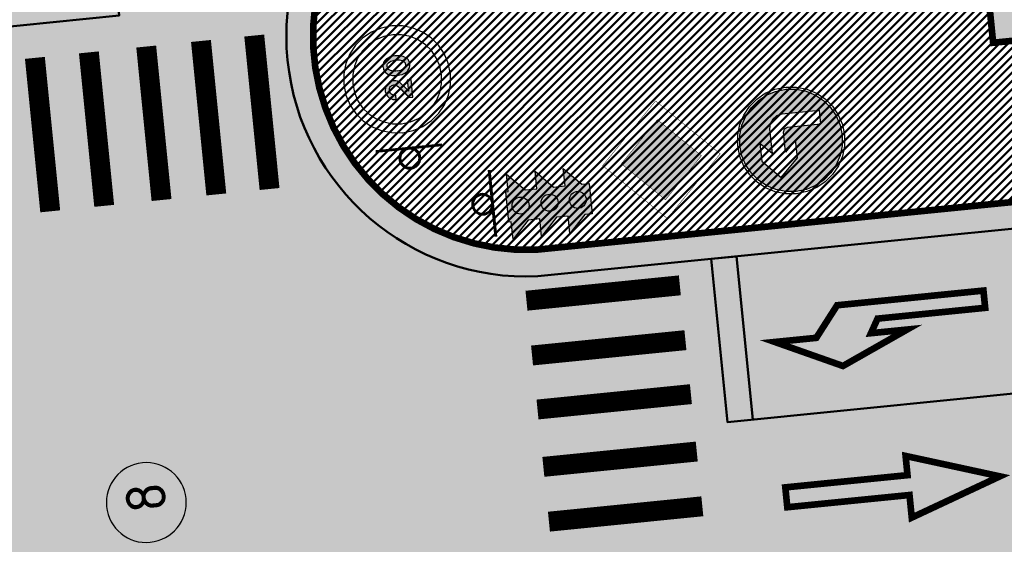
# Model space of a CAD drawing. Extents: x 2931 to 5026, y -2784 to 809.
# Tile 113 of 170: x 3199 to 3220, y -192 to -180. Entities that reach past the tile are written whole.
import ezdxf

# ---------------------------------------------------------------- set-up
doc = ezdxf.new("R2010")
doc.units = 0
doc.header["$MEASUREMENT"] = 0
doc.layers.add('.', color=7, linetype='Continuous', lineweight=15)
doc.layers.add('OP-SENAL-AMARILLO', color=50, linetype='Continuous')
doc.layers.add('OP-SENAL-NEGRO', color=250, linetype='Continuous')
doc.styles.add('ViTEXT', font='isocpeur.ttf')
pattern_1 = [(45, (0, 1538.843632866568), (-0.08838834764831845, 0.08838834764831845), [])]

# ---------------------------------------------------------------- blocks, each defined once
blk = doc.blocks.new('С')
at = {"layer": 'OP-SENAL-NEGRO', "linetype": 'Continuous'}
for points in [[(1245378.084913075, -79900.303424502), (1245378.084913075, -80153.97835723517), (1245114.107579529, -79900.303424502)], [(1245834.96853143, -79900.30342311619), (1245834.96853143, -80153.97835723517), (1246098.945865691, -79900.30342311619)], [(1245378.084913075, -80331.55125861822), (1245378.084914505, -80585.22619345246), (1245114.107579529, -80331.55125928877)], [(1245834.96853143, -80331.55125861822), (1245834.96853143, -80585.2261927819), (1246098.945865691, -80331.55125790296)], [(1245378.084913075, -80757.72555048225), (1245378.084914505, -81011.40048464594), (1245114.107579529, -80757.72555048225)], [(1245834.96853143, -80757.72555048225), (1245834.96853143, -81011.40048326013), (1246098.945865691, -80757.72555048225)]]:
    blk.add_hatch(color=256, dxfattribs=at).paths.add_polyline_path(points)
at = {"layer": 'OP-SENAL-NEGRO'}
h = blk.add_hatch(color=256, dxfattribs=at)
h.paths.add_polyline_path([(1245378.084913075, -79862.65004211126), (1245834.96853143, -79862.65004349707), (1245834.96853143, -81120.87930404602), (1245378.084913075, -81120.87930337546)])
edge = h.paths.add_edge_path(flags=16)
edge.add_arc((1245606.526722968, -80063.17245186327), 127.6727341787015, 41.61433914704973, 401.6143391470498)
edge = h.paths.add_edge_path(flags=16)
edge.add_arc((1245606.526722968, -80502.09860240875), 127.6727341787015, 41.61433914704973, 401.6143391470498)
edge = h.paths.add_edge_path(flags=16)
edge.add_arc((1245606.526721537, -80928.24029005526), 127.6727341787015, 41.61433914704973, 401.6143391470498)
for color, points in [(1, [(1245734.199455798, -80063.17245043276, 1), (1245478.853987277, -80063.17245043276, 1)]), (2, [(1245734.199455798, -80502.09860169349, 1), (1245478.853987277, -80502.09860169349, 1)]), (3, [(1245478.853987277, -80928.2402893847, 1), (1245734.199455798, -80928.2402893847, 1)])]:
    blk.add_hatch(color=color, dxfattribs=at).paths.add_polyline_path(points)
at = {"layer": 'OP-SENAL-NEGRO', "linetype": 'Continuous'}
blk.add_lwpolyline([(1245378.084914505, -80153.97835656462), (1245114.10758096, -79900.30342378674), (1245378.084914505, -79900.30342311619), (1245378.084914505, -79862.65004211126), (1245834.96853286, -79862.65004278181), (1245834.96853286, -79900.30342311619), (1246098.945867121, -79900.30342240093), (1245834.968534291, -80153.97835723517), (1245834.96853286, -80331.55125723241), (1246098.945867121, -80331.55125723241), (1245834.96853286, -80585.2261927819), (1245834.96853286, -80757.72555048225), (1246098.945868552, -80757.725549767), (1245834.96853286, -81011.40048326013), (1245834.96853286, -81120.87930337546), (1245378.084914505, -81120.8793026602), (1245378.084914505, -81011.40048393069), (1245114.10758096, -80757.725549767), (1245378.084914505, -80757.72554909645), (1245378.084914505, -80585.2261927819), (1245114.10758096, -80331.55125861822), (1245378.084914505, -80331.55125861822), (1245378.084914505, -80153.97835656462)], dxfattribs=at)
at = {"layer": 'OP-SENAL-NEGRO'}
for centre in [(1245606.526721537, -80063.17245043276), (1245606.526721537, -80502.09860169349), (1245606.526721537, -80928.2402893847)]:
    blk.add_circle(centre, 127.6727341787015, dxfattribs=at)
blk = doc.blocks.new('20')
at = {"layer": '.', "transparency": 33554625}
h = blk.add_hatch(color=256, dxfattribs=at)
h.dxf.hatch_style = 1
h.set_gradient(color1=(51, 51, 51), color2=(51, 51, 51), tint=0.6399999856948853)
h.paths.add_polyline_path([(1338580.420447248, -86175.85391284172), (1338596.871007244, -86178.54191284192), (1338610.526047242, -86181.33743284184), (1338621.385567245, -86189.50895284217), (1338635.040607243, -86197.68047284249), (1338643.319647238, -86208.64751284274), (1338651.491167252, -86222.30255284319), (1338654.179167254, -86235.95759284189), (1338656.974687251, -86249.61263284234), (1338656.974687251, -86263.26767284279), (1338654.179167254, -86274.23471284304), (1338648.80316725, -86282.40623284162), (1338643.319647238, -86290.57775284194), (1338635.040607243, -86298.74927284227), (1338618.697567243, -86317.88783284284), (1338583.215967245, -86350.68143284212), (1338558.593887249, -86372.50799284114), (1338569.560927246, -86361.64847284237), (1338550.422367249, -86377.99151284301), (1338525.800287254, -86399.81807284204), (1338443.870047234, -86454.54575284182), (1338443.870047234, -86517.33743284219), (1338708.906847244, -86517.33743284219), (1338708.906847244, -86459.92175284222), (1338542.250847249, -86459.92175284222), (1338602.354527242, -86416.26863284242), (1338662.458207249, -86361.64847284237), (1338681.489247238, -86342.50991284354), (1338689.768287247, -86331.54287284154), (1338700.627807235, -86317.88783284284), (1338706.111327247, -86312.40431284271), (1338708.906847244, -86304.23279284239), (1338714.282847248, -86287.88975284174), (1338714.282847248, -86285.09423284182), (1338717.078367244, -86265.95567284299), (1338717.078367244, -86246.81711284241), (1338717.078367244, -86227.78607284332), (1338711.594847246, -86208.64751284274), (1338703.423327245, -86189.50895284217), (1338692.456287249, -86173.05839284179), (1338678.801247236, -86156.71535284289), (1338665.146207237, -86143.06031284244), (1338648.80316725, -86132.09327284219), (1338632.352607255, -86123.92175284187), (1338613.214047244, -86118.43823284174), (1338594.075487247, -86112.95471284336), (1338572.248927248, -86112.95471284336), (1338553.110367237, -86115.75023284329), (1338533.97180724, -86121.23375284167), (1338517.628767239, -86126.60975284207), (1338498.490207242, -86137.57679284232), (1338484.835167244, -86148.54383284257), (1338468.384607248, -86162.19887284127), (1338457.525087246, -86178.54191284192), (1338449.353567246, -86194.99247284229), (1338441.074527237, -86214.13103284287), (1338438.386527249, -86233.16207284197), (1338435.698527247, -86252.30063284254), (1338435.698527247, -86263.26767284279), (1338501.178207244, -86263.26767284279), (1338501.178207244, -86252.30063284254), (1338503.973727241, -86246.81711284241), (1338503.973727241, -86233.16207284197), (1338509.457247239, -86219.50703284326), (1338517.628767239, -86205.85199284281), (1338528.488287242, -86194.99247284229), (1338539.455327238, -86186.71343284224), (1338553.110367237, -86181.33743284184), (1338566.76540725, -86175.85391284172)])
h.paths.add_polyline_path([(1338941.04252725, -86115.75023284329), (1338930.183007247, -86115.75023284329), (1338911.04444725, -86118.43823284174), (1338902.87292725, -86121.23375284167), (1338886.422367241, -86126.60975284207), (1338870.079327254, -86134.88879284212), (1338853.628767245, -86145.74831284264), (1338842.769247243, -86159.40335284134), (1338839.973727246, -86159.40335284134), (1338826.318687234, -86178.54191284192), (1338815.459167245, -86200.36847284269), (1338807.180127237, -86222.30255284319), (1338799.00860725, -86246.81711284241), (1338796.320607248, -86274.23471284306), (1338793.525087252, -86304.23279284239), (1338793.525087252, -86334.33839284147), (1338796.320607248, -86356.16495284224), (1338799.00860725, -86388.95855284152), (1338807.180127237, -86413.47311284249), (1338815.459167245, -86435.40719284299), (1338829.114207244, -86457.23375284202), (1338842.769247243, -86476.37231284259), (1338848.145247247, -86481.85583284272), (1338861.800287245, -86495.51087284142), (1338878.25084724, -86503.68239284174), (1338894.593887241, -86511.85391284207), (1338911.04444725, -86517.33743284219), (1338922.011487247, -86517.33743284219), (1338941.04252725, -86520.02543284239), (1338952.009567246, -86520.02543284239), (1338971.148127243, -86517.33743284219), (1338979.319647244, -86514.649432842), (1338995.770207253, -86509.16591284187), (1339012.113247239, -86500.99439284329), (1339028.45628724, -86490.02735284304), (1339039.423327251, -86476.37231284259), (1339042.218847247, -86476.37231284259), (1339055.873887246, -86454.54575284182), (1339066.733407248, -86432.61167284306), (1339074.904927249, -86410.78511284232), (1339083.183967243, -86388.95855284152), (1339085.871967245, -86367.02447284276), (1339088.667487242, -86334.33839284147), (1339088.667487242, -86309.71631284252), (1339085.871967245, -86276.92271284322), (1339083.183967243, -86246.81711284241), (1339074.904927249, -86222.30255284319), (1339066.733407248, -86200.36847284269), (1339055.873887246, -86178.54191284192), (1339039.423327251, -86159.40335284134), (1339033.939807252, -86151.23183284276), (1339020.28476724, -86140.26479284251), (1339003.941727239, -86129.40527284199), (1338987.491167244, -86123.92175284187), (1338971.148127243, -86118.43823284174), (1338960.181087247, -86115.75023284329)])
h.paths.add_polyline_path([(1338954.697567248, -86178.54191284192), (1338957.493087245, -86181.33743284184), (1338971.148127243, -86184.02543284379), (1338982.11516724, -86189.50895284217), (1338990.28668724, -86197.68047284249), (1338995.770207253, -86205.85199284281), (1339006.629727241, -86224.99055284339), (1339014.801247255, -86241.44111284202), (1339020.28476724, -86260.47215284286), (1339023.080287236, -86287.88975284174), (1339025.768287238, -86293.26575284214), (1339023.080287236, -86293.26575284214), (1339025.768287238, -86323.37135284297), (1339023.080287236, -86350.68143284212), (1339020.28476724, -86375.30351284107), (1339014.801247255, -86394.44207284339), (1339006.629727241, -86413.47311284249), (1338995.770207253, -86427.12815284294), (1338987.491167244, -86438.09519284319), (1338979.319647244, -86446.26671284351), (1338968.352607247, -86451.75023284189), (1338957.493087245, -86454.54575284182), (1338943.838047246, -86457.23375284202), (1338941.04252725, -86457.23375284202), (1338927.387487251, -86454.54575284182), (1338924.699487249, -86454.54575284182), (1338911.04444725, -86451.75023284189), (1338900.077407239, -86443.57871284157), (1338891.905887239, -86435.40719284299), (1338886.422367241, -86427.12815284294), (1338875.562847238, -86410.78511284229), (1338867.283807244, -86391.64655284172), (1338861.800287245, -86375.30351284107), (1338859.112287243, -86345.19791284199), (1338856.424287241, -86328.85487284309), (1338859.112287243, -86328.85487284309), (1338856.424287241, -86301.54479284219), (1338859.112287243, -86274.23471284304), (1338861.800287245, -86260.47215284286), (1338867.283807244, -86241.44111284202), (1338875.562847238, -86222.30255284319), (1338886.422367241, -86205.85199284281), (1338894.593887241, -86194.99247284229), (1338902.87292725, -86189.50895284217), (1338913.732447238, -86184.02543284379), (1338924.699487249, -86181.33743284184), (1338938.354527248, -86178.54191284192), (1338941.04252725, -86178.54191284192)], flags=16)
at = {"color": 1}
blk.add_lwpolyline([(1339540.33970043, -86308.75698336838), (1339524.00765661, -86145.00675453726), (1339477.59026891, -85994.794930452), (1339403.881176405, -85858.33640642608), (1339305.566570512, -85738.20992622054), (1339185.440090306, -85639.89532032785), (1339048.98156628, -85566.18622782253), (1338898.769742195, -85519.76884012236), (1338734.912065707, -85503.32934864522), (1338573.848028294, -85519.76884012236), (1338420.950012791, -85566.18622782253), (1338284.491488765, -85639.89532032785), (1338164.36500856, -85738.20992622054), (1338066.050402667, -85855.54276735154), (1337992.341310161, -85992.10873903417), (1337945.923922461, -86142.21311546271), (1337926.798239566, -86306.07079195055), (1337926.798239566, -86308.75698336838), (1337943.237731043, -86469.9284684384), (1337989.655118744, -86622.82648394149), (1338066.050402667, -86759.28500796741), (1338164.36500856, -86879.41148817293), (1338284.491488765, -86977.72609406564), (1338420.950012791, -87051.43518657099), (1338573.848028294, -87097.85257427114), (1338734.912065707, -87114.18461809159), (1338898.769742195, -87097.85257427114), (1339048.98156628, -87051.43518657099), (1339185.440090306, -86977.72609406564), (1339305.566570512, -86879.41148817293), (1339403.881176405, -86759.28500796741), (1339477.59026891, -86622.82648394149), (1339524.00765661, -86469.9284684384), (1339540.33970043, -86308.75698336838)], close=True, dxfattribs=at)
at = {"color": 7}
for points in [[(1339406.567367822, -86308.75698336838), (1339392.92151542, -86172.29845934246), (1339354.777597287, -86046.69214864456), (1339294.714357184, -85932.04549893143), (1339210.045603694, -85833.73089303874), (1339111.730997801, -85749.0621395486), (1338997.084348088, -85688.99889944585), (1338871.47803739, -85650.8549813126), (1338734.912065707, -85637.20912891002), (1338601.139733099, -85650.8549813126), (1338472.847230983, -85688.99889944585), (1338360.886772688, -85749.0621395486), (1338259.885975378, -85833.73089303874), (1338178.010860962, -85932.04549893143), (1338117.947620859, -86046.69214864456), (1338077.010063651, -86172.29845934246), (1338063.364211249, -86308.75698336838), (1338077.010063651, -86442.52931597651), (1338117.947620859, -86570.92926574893), (1338178.010860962, -86682.88972404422), (1338259.885975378, -86783.89052135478), (1338360.886772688, -86865.76563577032), (1338472.847230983, -86925.82887587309), (1338601.139733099, -86966.76643308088), (1338734.912065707, -86980.41228548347), (1338871.47803739, -86966.76643308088), (1338997.084348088, -86925.82887587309), (1339111.730997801, -86865.76563577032), (1339210.045603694, -86783.89052135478), (1339294.714357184, -86682.88972404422), (1339354.777597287, -86570.92926574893), (1339392.92151542, -86442.52931597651), (1339406.567367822, -86308.75698336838)], [(1338542.250847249, -86459.92175284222), (1338602.354527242, -86416.26863284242), (1338662.458207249, -86361.64847284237), (1338681.489247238, -86342.50991284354), (1338689.768287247, -86331.54287284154), (1338700.627807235, -86317.88783284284), (1338706.111327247, -86312.40431284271), (1338708.906847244, -86304.23279284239), (1338714.282847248, -86287.88975284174), (1338714.282847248, -86285.09423284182), (1338717.078367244, -86265.95567284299), (1338717.078367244, -86246.81711284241), (1338717.078367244, -86227.78607284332), (1338711.594847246, -86208.64751284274), (1338703.423327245, -86189.50895284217), (1338692.456287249, -86173.05839284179), (1338678.801247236, -86156.71535284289), (1338665.146207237, -86143.06031284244), (1338648.80316725, -86132.09327284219), (1338632.352607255, -86123.92175284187), (1338613.214047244, -86118.43823284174), (1338594.075487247, -86112.95471284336), (1338572.248927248, -86112.95471284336), (1338553.110367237, -86115.75023284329), (1338533.97180724, -86121.23375284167), (1338517.628767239, -86126.60975284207), (1338498.490207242, -86137.57679284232), (1338484.835167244, -86148.54383284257), (1338468.384607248, -86162.19887284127), (1338457.525087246, -86178.54191284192), (1338449.353567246, -86194.99247284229), (1338441.074527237, -86214.13103284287), (1338438.386527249, -86233.16207284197), (1338435.698527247, -86252.30063284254), (1338435.698527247, -86263.26767284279), (1338501.178207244, -86263.26767284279), (1338501.178207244, -86252.30063284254), (1338503.973727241, -86246.81711284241), (1338503.973727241, -86233.16207284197), (1338509.457247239, -86219.50703284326), (1338517.628767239, -86205.85199284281), (1338528.488287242, -86194.99247284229), (1338539.455327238, -86186.71343284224), (1338553.110367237, -86181.33743284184), (1338566.76540725, -86175.85391284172), (1338580.420447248, -86175.85391284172), (1338596.871007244, -86178.54191284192), (1338610.526047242, -86181.33743284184), (1338621.385567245, -86189.50895284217), (1338635.040607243, -86197.68047284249), (1338643.319647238, -86208.64751284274), (1338651.491167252, -86222.30255284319), (1338654.179167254, -86235.95759284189), (1338656.974687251, -86249.61263284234), (1338656.974687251, -86263.26767284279), (1338654.179167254, -86274.23471284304), (1338648.80316725, -86282.40623284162), (1338643.319647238, -86290.57775284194), (1338635.040607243, -86298.74927284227), (1338618.697567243, -86317.88783284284), (1338583.215967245, -86350.68143284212), (1338558.593887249, -86372.50799284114), (1338569.560927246, -86361.64847284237), (1338550.422367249, -86377.99151284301), (1338525.800287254, -86399.81807284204), (1338443.870047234, -86454.54575284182), (1338443.870047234, -86517.33743284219), (1338708.906847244, -86517.33743284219), (1338708.906847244, -86459.92175284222), (1338542.250847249, -86459.92175284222)], [(1338911.04444725, -86118.43823284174), (1338902.87292725, -86121.23375284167), (1338886.422367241, -86126.60975284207), (1338870.079327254, -86134.88879284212), (1338853.628767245, -86145.74831284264), (1338842.769247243, -86159.40335284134), (1338839.973727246, -86159.40335284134), (1338826.318687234, -86178.54191284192), (1338815.459167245, -86200.36847284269), (1338807.180127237, -86222.30255284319), (1338799.00860725, -86246.81711284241), (1338796.320607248, -86274.23471284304), (1338793.525087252, -86304.23279284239), (1338793.525087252, -86334.33839284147), (1338796.320607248, -86356.16495284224), (1338799.00860725, -86388.95855284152), (1338807.180127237, -86413.47311284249), (1338815.459167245, -86435.40719284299), (1338829.114207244, -86457.23375284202), (1338842.769247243, -86476.37231284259), (1338848.145247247, -86481.85583284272), (1338861.800287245, -86495.51087284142), (1338878.25084724, -86503.68239284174), (1338894.593887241, -86511.85391284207), (1338911.04444725, -86517.33743284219), (1338922.011487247, -86517.33743284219), (1338941.04252725, -86520.02543284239), (1338952.009567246, -86520.02543284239), (1338971.148127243, -86517.33743284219), (1338979.319647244, -86514.649432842), (1338995.770207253, -86509.16591284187), (1339012.113247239, -86500.99439284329), (1339028.45628724, -86490.02735284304), (1339039.423327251, -86476.37231284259), (1339042.218847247, -86476.37231284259), (1339055.873887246, -86454.54575284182), (1339066.733407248, -86432.61167284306), (1339074.904927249, -86410.78511284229), (1339083.183967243, -86388.95855284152), (1339085.871967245, -86367.02447284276), (1339088.667487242, -86334.33839284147), (1339088.667487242, -86309.71631284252), (1339085.871967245, -86276.92271284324), (1339083.183967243, -86246.81711284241), (1339074.904927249, -86222.30255284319), (1339066.733407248, -86200.36847284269), (1339055.873887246, -86178.54191284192), (1339039.423327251, -86159.40335284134), (1339033.939807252, -86151.23183284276), (1339020.28476724, -86140.26479284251), (1339003.941727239, -86129.40527284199), (1338987.491167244, -86123.92175284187), (1338971.148127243, -86118.43823284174), (1338960.181087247, -86115.75023284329), (1338941.04252725, -86115.75023284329), (1338930.183007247, -86115.75023284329), (1338911.04444725, -86118.43823284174)], [(1338957.493087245, -86181.33743284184), (1338971.148127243, -86184.02543284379), (1338982.11516724, -86189.50895284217), (1338990.28668724, -86197.68047284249), (1338995.770207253, -86205.85199284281), (1339006.629727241, -86224.99055284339), (1339014.801247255, -86241.44111284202), (1339020.28476724, -86260.47215284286), (1339023.080287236, -86287.88975284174), (1339025.768287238, -86293.26575284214), (1339023.080287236, -86293.26575284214), (1339025.768287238, -86323.37135284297), (1339023.080287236, -86350.68143284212), (1339020.28476724, -86375.30351284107), (1339014.801247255, -86394.44207284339), (1339006.629727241, -86413.47311284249), (1338995.770207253, -86427.12815284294), (1338987.491167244, -86438.09519284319), (1338979.319647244, -86446.26671284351), (1338968.352607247, -86451.75023284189), (1338957.493087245, -86454.54575284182), (1338943.838047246, -86457.23375284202), (1338941.04252725, -86457.23375284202), (1338927.387487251, -86454.54575284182), (1338924.699487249, -86454.54575284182), (1338911.04444725, -86451.75023284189), (1338900.077407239, -86443.57871284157), (1338891.905887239, -86435.40719284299), (1338886.422367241, -86427.12815284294), (1338875.562847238, -86410.78511284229), (1338867.283807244, -86391.64655284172), (1338861.800287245, -86375.30351284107), (1338859.112287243, -86345.19791284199), (1338856.424287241, -86328.85487284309), (1338859.112287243, -86328.85487284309), (1338856.424287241, -86301.54479284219), (1338859.112287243, -86274.23471284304), (1338861.800287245, -86260.47215284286), (1338867.283807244, -86241.44111284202), (1338875.562847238, -86222.30255284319), (1338886.422367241, -86205.85199284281), (1338894.593887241, -86194.99247284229), (1338902.87292725, -86189.50895284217), (1338913.732447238, -86184.02543284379), (1338924.699487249, -86181.33743284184), (1338938.354527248, -86178.54191284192), (1338941.04252725, -86178.54191284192), (1338954.697567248, -86178.54191284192), (1338957.493087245, -86181.33743284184)], [(1338957.493087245, -86181.33743284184), (1338971.148127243, -86184.02543284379), (1338982.11516724, -86189.50895284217), (1338990.28668724, -86197.68047284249), (1338995.770207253, -86205.85199284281), (1339006.629727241, -86224.99055284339), (1339014.801247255, -86241.44111284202), (1339020.28476724, -86260.47215284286), (1339023.080287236, -86287.88975284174), (1339025.768287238, -86293.26575284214), (1339023.080287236, -86293.26575284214), (1339025.768287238, -86323.37135284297), (1339023.080287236, -86350.68143284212), (1339020.28476724, -86375.30351284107), (1339014.801247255, -86394.44207284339), (1339006.629727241, -86413.47311284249), (1338995.770207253, -86427.12815284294), (1338987.491167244, -86438.09519284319), (1338979.319647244, -86446.26671284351), (1338968.352607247, -86451.75023284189), (1338957.493087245, -86454.54575284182), (1338943.838047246, -86457.23375284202), (1338941.04252725, -86457.23375284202), (1338927.387487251, -86454.54575284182), (1338924.699487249, -86454.54575284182), (1338911.04444725, -86451.75023284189), (1338900.077407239, -86443.57871284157), (1338891.905887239, -86435.40719284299), (1338886.422367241, -86427.12815284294), (1338875.562847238, -86410.78511284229), (1338867.283807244, -86391.64655284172), (1338861.800287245, -86375.30351284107), (1338859.112287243, -86345.19791284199), (1338856.424287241, -86328.85487284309), (1338859.112287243, -86328.85487284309), (1338856.424287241, -86301.54479284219), (1338859.112287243, -86274.23471284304), (1338861.800287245, -86260.47215284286), (1338867.283807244, -86241.44111284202), (1338875.562847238, -86222.30255284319), (1338886.422367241, -86205.85199284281), (1338894.593887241, -86194.99247284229), (1338902.87292725, -86189.50895284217), (1338913.732447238, -86184.02543284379), (1338924.699487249, -86181.33743284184), (1338938.354527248, -86178.54191284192), (1338941.04252725, -86178.54191284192), (1338954.697567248, -86178.54191284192), (1338957.493087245, -86181.33743284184)]]:
    blk.add_lwpolyline(points, close=True, dxfattribs=at)
blk = doc.blocks.new('Б')
at = {"layer": '.', "transparency": 33554625}
h = blk.add_hatch(color=256, dxfattribs=at)
h.dxf.hatch_style = 1
h.set_gradient(color1=(0, 127, 255), color2=(0, 127, 255), tint=0.6399999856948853)
h.paths.add_polyline_path([(1382308.787029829, -88789.23725388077), (1382404.37230982, -88674.51341388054), (1382475.443029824, -88543.33901387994), (1382519.203669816, -88398.61709388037), (1382535.546709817, -88242.82061388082), (1382519.203669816, -88087.13165388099), (1382475.443029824, -87942.30221387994), (1382404.37230982, -87811.23533388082), (1382308.787029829, -87696.40397388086), (1382194.063189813, -87600.81869387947), (1382062.888789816, -87529.74797388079), (1381918.05934982, -87486.09485388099), (1381762.370389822, -87469.64429388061), (1381606.681429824, -87486.09485388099), (1381461.851989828, -87529.74797388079), (1381330.677589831, -87600.81869387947), (1381215.953749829, -87696.40397388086), (1381123.056469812, -87808.43981388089), (1381049.29774982, -87939.61421388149), (1381005.537109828, -88084.4436538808), (1380989.194069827, -88242.82061388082), (1381005.537109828, -88398.61709388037), (1381049.29774982, -88543.33901387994), (1381123.056469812, -88674.51341388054), (1381215.953749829, -88789.23725388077), (1381330.677589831, -88882.13453388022), (1381461.851989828, -88955.89325388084), (1381606.681429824, -88999.65389388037), (1381762.370389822, -89015.99693387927), (1381918.05934982, -88999.65389388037), (1382062.888789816, -88955.89325388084), (1382194.063189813, -88882.13453388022)])
h.paths.add_polyline_path([(1381762.370389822, -88311.20333388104), (1381931.714389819, -88141.75181388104), (1381628.507989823, -88141.75181388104), (1381579.371349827, -88160.89037387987), (1381560.232789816, -88210.0270138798), (1381560.232789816, -88712.79053387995), (1381357.987669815, -88712.79053387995), (1381357.987669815, -88141.75181388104), (1381374.438229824, -88062.50957388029), (1381418.091349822, -87999.71789387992), (1381480.990549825, -87955.95725388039), (1381560.232789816, -87939.61421388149), (1381931.714389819, -87939.61421388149), (1381762.370389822, -87772.95821387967), (1382030.09518982, -87772.95821387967), (1382300.615509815, -88040.68301388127), (1382030.09518982, -88311.20333388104)], flags=16)
at = {"color": 5}
blk.add_lwpolyline([(1382568.340309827, -88242.82061388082), (1382551.889749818, -88078.96013388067), (1382505.548629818, -87928.64717388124), (1382431.682389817, -87792.09677388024), (1382333.409109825, -87671.8894138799), (1382213.201749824, -87573.50861388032), (1382076.543829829, -87499.74989388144), (1381926.338389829, -87453.30125387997), (1381762.370389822, -87436.85069387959), (1381601.197909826, -87453.30125387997), (1381448.196949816, -87499.74989388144), (1381311.53902982, -87573.50861388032), (1381191.33166982, -87671.8894138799), (1381093.058389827, -87792.09677388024), (1381019.192149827, -87928.64717388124), (1380972.851029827, -88078.96013388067), (1380956.400469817, -88242.82061388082), (1380972.851029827, -88404.1006138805), (1381019.192149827, -88557.10157388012), (1381093.058389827, -88693.65197388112), (1381191.33166982, -88813.85933388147), (1381311.53902982, -88912.24013388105), (1381448.196949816, -88988.68685388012), (1381601.197909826, -89035.13549387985), (1381762.370389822, -89051.58605388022), (1381926.338389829, -89035.13549387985), (1382076.543829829, -88988.68685388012), (1382213.201749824, -88912.24013388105), (1382333.409109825, -88813.85933388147), (1382431.682389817, -88693.65197388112), (1382505.548629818, -88557.10157388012), (1382551.889749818, -88404.1006138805), (1382568.340309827, -88242.82061388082)], dxfattribs=at)
blk.add_lwpolyline([(1382535.546709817, -88242.82061388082), (1382519.203669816, -88087.13165388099), (1382475.443029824, -87942.30221387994), (1382404.37230982, -87811.23533388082), (1382308.787029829, -87696.40397388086), (1382194.063189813, -87600.81869387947), (1382062.888789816, -87529.74797388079), (1381918.05934982, -87486.09485388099), (1381762.370389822, -87469.64429388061), (1381606.681429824, -87486.09485388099), (1381461.851989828, -87529.74797388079), (1381330.677589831, -87600.81869387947), (1381215.953749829, -87696.40397388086), (1381123.056469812, -87808.43981388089), (1381049.29774982, -87939.61421388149), (1381005.537109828, -88084.4436538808), (1380989.194069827, -88242.82061388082), (1381005.537109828, -88398.61709388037), (1381049.29774982, -88543.33901387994), (1381123.056469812, -88674.51341388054), (1381215.953749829, -88789.23725388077), (1381330.677589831, -88882.13453388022), (1381461.851989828, -88955.89325388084), (1381606.681429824, -88999.65389388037), (1381762.370389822, -89015.99693387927), (1381918.05934982, -88999.65389388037), (1382062.888789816, -88955.89325388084), (1382194.063189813, -88882.13453388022), (1382308.787029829, -88789.23725388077), (1382404.37230982, -88674.51341388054), (1382475.443029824, -88543.33901387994), (1382519.203669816, -88398.61709388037), (1382535.546709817, -88242.82061388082)], close=True, dxfattribs=at)
at = {"color": 7}
blk.add_lwpolyline([(1381560.232789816, -88712.79053387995), (1381357.987669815, -88712.79053387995), (1381357.987669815, -88141.75181388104), (1381374.438229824, -88062.50957388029), (1381418.091349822, -87999.71789387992), (1381480.990549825, -87955.95725388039), (1381560.232789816, -87939.61421388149), (1381931.714389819, -87939.61421388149), (1381762.370389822, -87772.95821387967), (1382030.09518982, -87772.95821387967), (1382300.615509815, -88040.68301388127), (1382030.09518982, -88311.20333388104), (1381762.370389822, -88311.20333388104), (1381931.714389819, -88141.75181388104), (1381628.507989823, -88141.75181388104), (1381579.371349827, -88160.89037387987), (1381560.232789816, -88210.0270138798), (1381560.232789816, -88712.79053387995)], close=True, dxfattribs=at)

msp = doc.modelspace()

# ---------------------------------------------------------------- hatches: boundary and pattern name
at = {"layer": '.', "linetype": 'ByBlock', "lineweight": 50}
h = msp.add_hatch(dxfattribs=at)
h.set_pattern_fill('ANSI31', color=252)
h.set_pattern_definition(pattern_1)
edge = h.paths.add_edge_path()
edge.add_line((3056.579508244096, -13.72810971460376), (3060.468574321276, -22.94088155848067))
edge.add_line((3060.468574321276, -22.94088155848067), (3091.428099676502, -9.871672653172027))
edge.add_arc((3092.594819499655, -12.63550420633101), 2.999999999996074, 59.08883293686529, 112.8864824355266, ccw=False)
edge.add_line((3094.135944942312, -10.06160980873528), (3125.421424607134, -28.79386577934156))
edge.add_arc((3123.880299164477, -31.36776017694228), 3.000000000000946, 6.846905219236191, 59.0888329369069, ccw=False)
edge.add_line((3126.858903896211, -31.0101097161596), (3145.92372928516, -189.7868633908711))
edge.add_line((3145.92372928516, -189.7868633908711), (3153.629677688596, -253.9639773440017))
edge.add_line((3153.629677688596, -253.9639773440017), (3155.627738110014, -291.0431588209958))
edge.add_line((3155.627738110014, -291.0431588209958), (3160.809987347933, -390.8336176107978))
edge.add_arc((3157.814024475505, -390.9892018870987), 2.999999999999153, -86.74722545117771, 2.9727744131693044, ccw=False)
edge.add_line((3157.984247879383, -393.9843686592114), (3050.375705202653, -400.1000522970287))
edge.add_line((3050.375705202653, -400.1000522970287), (3050.943116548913, -410.0839415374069))
edge.add_line((3050.943116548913, -410.0839415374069), (3313.191871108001, -395.2423217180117))
edge.add_line((3313.191871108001, -395.2423217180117), (3312.624459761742, -385.2584324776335))
edge.add_line((3312.624459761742, -385.2584324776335), (3173.95866141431, -393.0764996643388))
edge.add_arc((3173.788438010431, -390.0813328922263), 2.999999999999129, 182.972774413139, 273.2527745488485, ccw=False)
edge.add_line((3170.792475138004, -390.2369171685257), (3164.49681413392, -269.5578782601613))
edge.add_line((3164.49681413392, -269.5578782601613), (3163.4838931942, -250.9031565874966))
edge.add_line((3163.4838931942, -250.9031565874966), (3160.81852438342, -229.0071751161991))
edge.add_arc((3164.480270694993, -229.3400365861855), 3.67684413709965, 91.76941746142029, 174.8059522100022, ccw=False)
edge.add_line((3164.36673985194, -225.6649456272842), (3165.328204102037, -225.5721756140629))
edge.add_line((3165.328204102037, -225.5721756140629), (3157.302999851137, -143.7639337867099))
edge.add_arc((3156.299241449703, -137.2508763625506), 6.589950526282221, 187.8889569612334, 278.7611968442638, ccw=False)
edge.add_line((3149.771658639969, -138.1553710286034), (3140.934979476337, -64.3232824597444))
edge.add_line((3140.934979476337, -64.3232824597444), (3139.504408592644, -51.66150844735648))
edge.add_line((3139.504408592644, -51.66150844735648), (3136.203008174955, -24.94942472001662))
edge.add_arc((3133.224403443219, -25.3070751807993), 3.000000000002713, 6.84690521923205, 59.08883293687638)
edge.add_line((3134.765528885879, -22.73318078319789), (3099.87037971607, -1.839626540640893))
edge.add_arc((3101.693711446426, 0.8191406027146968), 3.223907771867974, 157.9186088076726, 235.5584146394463, ccw=False)
edge.add_line((3098.706274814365, 2.031082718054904), (3108.700353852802, 18.51741190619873))
edge.add_arc((3111.264605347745, 16.96029461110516), 3.00000000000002, 58.73218183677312, 148.732181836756, ccw=False)
edge.add_line((3112.821722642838, 19.524546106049), (3205.618491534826, -36.82540788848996))
edge.add_line((3205.618491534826, -36.82540788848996), (3207.292050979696, -37.73551597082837))
edge.add_line((3207.292050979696, -37.73551597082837), (3243.014474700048, -51.08095955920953))
edge.add_line((3243.014474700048, -51.08095955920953), (3266.942729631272, -59.95543376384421))
edge.add_line((3266.942729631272, -59.95543376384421), (3413.241120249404, -148.0148327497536))
edge.add_line((3413.241120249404, -148.0148327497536), (3418.398145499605, -139.4471556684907))
edge.add_line((3418.398145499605, -139.4471556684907), (3272.099754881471, -51.38775668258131))
edge.add_line((3272.099754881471, -51.38775668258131), (3270.420061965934, -50.57949861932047))
edge.add_line((3270.420061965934, -50.57949861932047), (3212.929790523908, -29.25759560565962))
edge.add_line((3212.929790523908, -29.25759560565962), (3210.80888251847, -28.27790290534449))
edge.add_line((3210.80888251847, -28.27790290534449), (3103.502412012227, 36.8829291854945))
edge.add_arc((3105.05952930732, 39.44718068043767), 2.999999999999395, 149.0720988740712, 238.7321818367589, ccw=False)
edge.add_line((3102.486085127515, 40.98905780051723), (3107.443599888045, 49.26331476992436))
edge.add_line((3107.443599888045, 49.26331476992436), (3098.865452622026, 54.4029051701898))
edge.add_line((3098.865452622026, 54.4029051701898), (3093.95672483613, 46.21007528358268))
edge.add_arc((3091.383280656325, 47.75195240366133), 2.999999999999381, 238.7321818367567, 329.07209887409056, ccw=False)
edge.add_line((3089.826163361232, 45.1877009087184), (3029.258160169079, 81.96704392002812))
edge.add_line((3029.258160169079, 81.96704392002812), (3024.067769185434, 73.41953893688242))
edge.add_line((3024.067769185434, 73.41953893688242), (3099.145714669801, 27.82917167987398))
edge.add_arc((3097.588597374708, 25.26492018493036), 2.999999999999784, -31.267816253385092, 58.732181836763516, ccw=False)
edge.add_line((3100.152848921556, 23.70780297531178), (3084.60404677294, -1.897871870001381))
edge.add_line((3084.60404677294, -1.897871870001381), (3056.579508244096, -13.72810971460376))
h = msp.add_hatch(dxfattribs=at)
h.set_pattern_fill('ANSI31', color=72)
h.set_pattern_definition(pattern_1)
edge = h.paths.add_edge_path()
edge.add_line((3198.64854658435, -233.9982292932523), (3204.228626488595, -233.367908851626))
edge.add_line((3204.228626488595, -233.367908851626), (3205.797166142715, -247.2772469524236))
edge.add_line((3205.797166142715, -247.2772469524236), (3240.426562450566, -243.3715045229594))
edge.add_line((3240.426562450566, -243.3715045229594), (3240.44861768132, -243.5670523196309))
edge.add_line((3240.44861768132, -243.5670523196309), (3240.049289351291, -243.6131888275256))
edge.add_line((3240.049289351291, -243.6131888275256), (3241.597948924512, -257.3325680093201))
edge.add_line((3241.597948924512, -257.3325680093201), (3241.996162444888, -257.2875539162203))
edge.add_line((3241.996162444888, -257.2875539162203), (3242.018783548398, -257.4876696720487))
edge.add_line((3242.018783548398, -257.4876696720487), (3164.317276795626, -266.2513821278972))
edge.add_line((3164.317276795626, -266.2513821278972), (3165.502113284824, -288.8280605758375))
edge.add_line((3165.502113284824, -288.8280605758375), (3169.410030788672, -288.6174773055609))
edge.add_line((3169.410030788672, -288.6174773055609), (3168.370118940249, -270.1494968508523))
edge.add_line((3168.370118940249, -270.1494968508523), (3257.968945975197, -265.5127645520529))
edge.add_line((3257.968945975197, -265.5127645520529), (3268.704736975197, -264.363641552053))
edge.add_line((3268.704736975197, -264.363641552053), (3270.714068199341, -264.0976909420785))
edge.add_line((3270.714068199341, -264.0976909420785), (3269.535281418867, -254.5865488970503))
edge.add_line((3269.535281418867, -254.5865488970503), (3268.265415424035, -250.5242778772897))
edge.add_line((3268.265415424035, -250.5242778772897), (3268.137689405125, -237.8869574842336))
edge.add_line((3268.137689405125, -237.8869574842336), (3268.591353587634, -237.8957471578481))
edge.add_line((3268.591353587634, -237.8957471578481), (3271.151259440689, -217.8078710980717))
edge.add_line((3271.151259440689, -217.8078710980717), (3253.464385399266, -139.7315859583))
edge.add_line((3253.464385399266, -139.7315859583), (3246.166203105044, -104.1000850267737))
edge.add_line((3246.166203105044, -104.1000850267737), (3240.206266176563, -67.14129080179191))
edge.add_line((3240.206266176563, -67.14129080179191), (3243.364342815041, -51.6850304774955))
edge.add_line((3243.364342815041, -51.6850304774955), (3206.455271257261, -37.28046192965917))
edge.add_line((3206.455271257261, -37.28046192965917), (3113.046281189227, 16.0351873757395))
edge.add_line((3113.046281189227, 16.0351873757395), (3101.14519328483, -2.589174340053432))
edge.add_line((3101.14519328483, -2.589174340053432), (3134.765528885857, -22.73318078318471))
edge.add_arc((3133.22440344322, -25.30707518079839), 3.000000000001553, 6.849462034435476, 59.088832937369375, ccw=False)
edge.add_line((3136.202992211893, -24.94929180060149), (3146.943135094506, -114.3790974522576))
edge.add_line((3146.943135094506, -114.3790974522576), (3222.727371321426, -105.2196071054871))
edge.add_arc((3223.040655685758, -109.1062787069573), 3.899277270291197, 6.922887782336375, 94.60835138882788, ccw=False)
edge.add_arc((3223.040740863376, -109.1063082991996), 3.899196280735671, -81.47081594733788, 6.923470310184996, ccw=False)
edge.add_line((3223.619042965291, -112.9623812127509), (3196.190003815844, -116.2775442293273))
edge.add_arc((3198.473142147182, -133.8391582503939), 17.70940449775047, 97.40732442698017, 105.2026607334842)
edge.add_arc((3203.298833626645, -151.5864774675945), 36.10110462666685, 105.2072041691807, 108.1649889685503)
edge.add_arc((3188.026555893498, -103.8843184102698), 13.9895464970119, 277.1896508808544, 286.6895548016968, ccw=False)
edge.add_line((3189.777404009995, -117.7638696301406), (3187.842487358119, -117.9977488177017))
edge.add_arc((3184.99443761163, -119.8527308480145), 3.398874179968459, 6.9207488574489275, 33.07686530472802, ccw=False)
edge.add_arc((3184.993523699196, -119.8531430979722), 3.399831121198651, -83.07989968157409, 6.925789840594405, ccw=False)
edge.add_arc((3184.99346771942, -119.8528274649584), 3.400151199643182, 163.5011670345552, 276.9203959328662, ccw=False)
edge.add_line((3181.733315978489, -118.887198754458), (3147.972979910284, -122.9616568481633))
edge.add_line((3147.972979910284, -122.9616568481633), (3149.771658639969, -138.1553710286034))
edge.add_arc((3156.299241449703, -137.250876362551), 6.589950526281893, 187.88895696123, 278.7611968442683)
edge.add_line((3157.302999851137, -143.7639337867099), (3156.287946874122, -133.4165710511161))
edge.add_arc((3165.559726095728, -133.8587791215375), 9.282318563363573, 100.07270603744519, 177.2694053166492, ccw=False)
edge.add_line((3163.936269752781, -124.7195325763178), (3168.630711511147, -124.2499606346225))
edge.add_arc((3169.037464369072, -133.4535894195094), 9.212612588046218, 9.79482017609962, 92.53053086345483, ccw=False)
edge.add_line((3178.11578730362, -131.8863359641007), (3178.310066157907, -133.8285958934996))
edge.add_line((3178.310066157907, -133.8285958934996), (3182.539779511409, -140.6002705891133))
edge.add_line((3182.539779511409, -140.6002705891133), (3183.799722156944, -153.4426529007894))
edge.add_line((3183.799722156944, -153.4426529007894), (3187.002343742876, -153.1223035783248))
edge.add_line((3187.002343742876, -153.1223035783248), (3189.210950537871, -176.0426059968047))
edge.add_line((3189.210950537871, -176.0426059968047), (3186.060597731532, -176.3577270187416))
edge.add_line((3186.060597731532, -176.3577270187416), (3186.254695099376, -178.2981725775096))
edge.add_line((3186.254695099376, -178.2981725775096), (3183.233715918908, -183.4610461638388))
edge.add_arc((3187.73220544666, -183.0135000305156), 4.520697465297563, 185.6815518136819, 272.2770185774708)
edge.add_line((3187.911817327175, -187.5306280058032), (3193.870304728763, -186.9346170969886))
edge.add_arc((3192.734762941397, -182.3697598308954), 4.703974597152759, 283.9692133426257, 366.943481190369)
edge.add_line((3197.404238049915, -181.8010954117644), (3197.262375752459, -180.521815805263))
edge.add_line((3197.262375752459, -180.521815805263), (3193.661081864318, -179.03544577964))
edge.add_line((3193.661081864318, -179.03544577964), (3192.899904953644, -171.6494764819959))
edge.add_line((3192.899904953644, -171.6494764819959), (3189.682132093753, -171.97134134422))
edge.add_line((3189.682132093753, -171.97134134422), (3185.735106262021, -132.5118224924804))
edge.add_line((3185.735106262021, -132.5118224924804), (3188.844983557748, -132.2007501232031))
edge.add_line((3188.844983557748, -132.2007501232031), (3188.789684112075, -131.5932766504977))
edge.add_arc((3202.589761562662, -135.0886604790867), 14.23586477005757, 99.41612415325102, 165.7866270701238, ccw=False)
edge.add_line((3200.260722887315, -121.0446074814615), (3222.923904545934, -118.7776725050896))
edge.add_arc((3223.460798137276, -131.7520897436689), 12.98552106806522, 5.712137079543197, 92.3696013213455, ccw=False)
edge.add_line((3236.381839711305, -130.4596339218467), (3237.467507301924, -141.3317091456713))
edge.add_line((3237.467507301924, -141.3317091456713), (3245.489102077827, -221.5258309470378))
edge.add_arc((3232.636911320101, -222.1472607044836), 12.86720568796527, -83.64731502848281, 2.7682123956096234, ccw=False)
edge.add_line((3234.060644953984, -234.9354570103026), (3215.68325286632, -236.7736963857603))
edge.add_arc((3214.378686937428, -224.0534579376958), 12.78696048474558, 185.7956058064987, 275.8556841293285, ccw=False)
edge.add_line((3201.657087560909, -225.3446851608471), (3199.058106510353, -199.2701287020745))
edge.add_arc((3194.432319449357, -199.7328333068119), 4.648870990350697, 5.712137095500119, 93.3895282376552)
edge.add_line((3194.157459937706, -195.0920948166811), (3187.347289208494, -195.7837338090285))
edge.add_arc((3187.957506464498, -200.1406955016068), 4.399486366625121, 97.97273957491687, 185.7133964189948)
edge.add_line((3183.579875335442, -200.5786749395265), (3184.27298960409, -207.5071628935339))
edge.add_line((3184.27298960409, -207.5071628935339), (3184.892601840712, -207.998310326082))
edge.add_line((3184.892601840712, -207.998310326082), (3197.794868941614, -206.7713440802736))
edge.add_line((3197.794868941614, -206.7713440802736), (3199.787466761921, -227.5022030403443))
edge.add_arc((3189.185059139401, -228.6279906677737), 10.66200943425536, -84.22149646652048, 6.061084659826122, ccw=False)
edge.add_line((3190.258542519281, -239.2358216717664), (3179.89345328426, -240.2847402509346))
edge.add_arc((3178.567549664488, -227.3323604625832), 13.02006768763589, 184.5809880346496, 275.8448699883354, ccw=False)
edge.add_line((3165.58907542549, -228.372249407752), (3165.328204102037, -225.5721756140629))
edge.add_line((3165.328204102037, -225.5721756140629), (3164.846212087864, -225.6186821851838))
edge.add_line((3164.846212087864, -225.6186821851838), (3167.773249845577, -251.5658911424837))
edge.add_line((3167.773249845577, -251.5658911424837), (3200.231651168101, -247.9048636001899))
edge.add_line((3200.231651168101, -247.9048636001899), (3198.64854658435, -233.9982292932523))
h = msp.add_hatch(dxfattribs=at)
h.set_pattern_fill('ANSI31', color=72)
h.set_pattern_definition(pattern_1)
h.paths.add_polyline_path([(3209.381247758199, -176.3093707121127, 0.9445699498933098), (3210.290027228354, -185.3833086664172), (3228.854507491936, -183.5263553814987, 0.3809339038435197), (3232.935134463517, -179.036837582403), (3231.904694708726, -168.7352437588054, 0.4238740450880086), (3226.496118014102, -164.940588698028), (3206.185945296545, -166.9721587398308), (3205.645078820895, -161.5649656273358), (3210.583513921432, -161.0709877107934, 0.5108608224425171), (3211.174444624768, -160.4136539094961), (3210.681480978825, -155.4853587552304), (3216.102574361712, -154.9431018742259), (3216.61158097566, -160.0317830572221), (3216.619709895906, -160.1130501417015, 0.4413046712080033), (3217.188723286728, -160.46140281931), (3225.963019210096, -159.5837344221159, 0.435080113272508), (3230.536660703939, -154.6794242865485), (3229.549203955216, -144.807543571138, 0.3921261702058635), (3223.979733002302, -141.4022107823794), (3203.862076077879, -143.4145240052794), (3203.332663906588, -138.1218427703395), (3208.485410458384, -137.606427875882, 0.3166142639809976), (3208.870741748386, -136.7095158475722), (3208.388326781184, -131.886678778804), (3213.723767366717, -131.3529895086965), (3214.235686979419, -136.4707927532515, 0.4215503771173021), (3214.864717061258, -136.9640774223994), (3216.179217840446, -136.8325915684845), (3224.458895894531, -136.0043984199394, 0.3919432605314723), (3228.194028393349, -130.8737729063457, 0.3863695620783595), (3223.713569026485, -127.0361737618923), (3204.897344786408, -128.9183082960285, 0.4125955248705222), (3200.86529559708, -133.6405666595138), (3201.883217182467, -143.8170128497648, 0.413550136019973), (3206.745009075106, -147.4558009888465), (3227.609384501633, -145.3687955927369), (3228.150711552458, -150.7805932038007), (3223.101133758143, -151.2856884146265, 0.5043845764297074), (3222.596895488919, -151.8636445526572), (3223.105556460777, -156.9488702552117), (3217.713877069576, -157.4881849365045), (3217.20601253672, -152.4109200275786, 0.4609102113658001), (3216.344721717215, -151.8132783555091), (3207.03778315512, -152.8188534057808, 0.3584784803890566), (3203.215527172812, -157.136487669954), (3204.229524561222, -167.2737025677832, 0.3853398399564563), (3209.070923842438, -171.0364839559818), (3229.887738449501, -168.9542359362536), (3230.422945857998, -174.3048537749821), (3225.389042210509, -174.8083811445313, 0.4535767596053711), (3224.891177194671, -175.2037256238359), (3225.413531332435, -180.4268514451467), (3220.061773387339, -180.9621728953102), (3219.560053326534, -175.9463374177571, 0.3454521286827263), (3218.72121067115, -175.4139295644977), (3216.300342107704, -175.6460180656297)])
at = {"lineweight": 40, "true_color": 0xcfcfcf}
h = msp.add_hatch(color=254, dxfattribs=at)
h.dxf.hatch_style = 1
h.paths.add_polyline_path([(3236.401700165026, -130.6765377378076, 0.4020912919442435), (3222.923904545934, -118.7776725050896), (3200.260722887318, -121.0446074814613, 0.2979728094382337), (3188.789684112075, -131.5932766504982), (3188.845210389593, -132.200727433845), (3185.735106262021, -132.5118224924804), (3187.121516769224, -146.3721552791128), (3188.507927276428, -160.2324880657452), (3189.682132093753, -171.9713413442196), (3192.899904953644, -171.6494764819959), (3193.661081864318, -179.03544577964), (3197.262375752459, -180.521815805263), (3197.363281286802, -181.5305965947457, -0.3954589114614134), (3193.870304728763, -186.9346170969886), (3187.911817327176, -187.5306280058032, -0.3717798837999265), (3183.269049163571, -183.8142824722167), (3183.233715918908, -183.4610461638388), (3186.254695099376, -178.2981725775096), (3186.060597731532, -176.3577270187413), (3189.210950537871, -176.0426059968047), (3188.212792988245, -166.0637463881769), (3187.002343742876, -153.1223035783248), (3183.799722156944, -153.4426529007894), (3182.539779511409, -140.6002705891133), (3178.310066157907, -133.8285958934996), (3178.11578730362, -131.8863359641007, 0.3775479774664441), (3168.630711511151, -124.2499606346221), (3163.936269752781, -124.7195325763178, 0.3501788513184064), (3156.287946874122, -133.4165710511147), (3163.262400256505, -204.5135489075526), (3165.567260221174, -228.0497424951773, 0.4407652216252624), (3180.447832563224, -240.215942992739), (3185.9967051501, -239.660904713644), (3190.085791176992, -239.251884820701, 0.4204379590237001), (3199.787466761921, -227.5022030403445), (3197.794868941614, -206.7713440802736), (3185.071573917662, -207.9812906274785, -0.4023531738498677), (3184.272989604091, -207.5071628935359), (3183.582524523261, -200.6043907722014, -0.4044187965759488), (3187.3472892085, -195.7837338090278), (3190.44205377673, -195.4741731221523), (3193.612779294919, -195.1567699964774, -0.4559087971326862), (3199.07801153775, -199.5609423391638), (3201.657087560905, -225.3446851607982, 0.41452071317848), (3215.683252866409, -236.7736963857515), (3234.060644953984, -234.9354570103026, 0.3960063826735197), (3245.489102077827, -221.5258309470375)])
h.paths.add_polyline_path([(3207.03778315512, -152.8188534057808), (3216.344721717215, -151.8132783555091, -0.460910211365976), (3217.20601253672, -152.4109200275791), (3217.713877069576, -157.4881849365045), (3223.105556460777, -156.9488702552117), (3222.596895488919, -151.8636445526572, -0.5043845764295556), (3223.101133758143, -151.2856884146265), (3228.150711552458, -150.7805932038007), (3227.609384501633, -145.3687955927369), (3206.745009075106, -147.4558009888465, -0.4135501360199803), (3201.883217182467, -143.8170128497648), (3200.86529559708, -133.6405666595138, -0.4125955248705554), (3204.897344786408, -128.9183082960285), (3223.713569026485, -127.0361737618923, -0.3863695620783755), (3228.194028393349, -130.8737729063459, -0.3919432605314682), (3224.458895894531, -136.0043984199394), (3214.864717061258, -136.9640774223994, -0.4215503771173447), (3214.235686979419, -136.4707927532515), (3213.723767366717, -131.3529895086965), (3208.388326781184, -131.886678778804), (3208.870741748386, -136.7095158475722, -0.3166142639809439), (3208.485410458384, -137.606427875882), (3203.332663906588, -138.1218427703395), (3203.862076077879, -143.4145240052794), (3223.979733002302, -141.4022107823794, -0.3921261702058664), (3229.549203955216, -144.807543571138), (3230.536660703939, -154.6794242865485, -0.4350801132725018), (3225.963019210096, -159.5837344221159), (3217.188723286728, -160.46140281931, -0.4413046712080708), (3216.619709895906, -160.113050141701), (3216.102574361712, -154.9431018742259), (3210.681480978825, -155.4853587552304), (3211.174444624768, -160.4136539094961, -0.51086082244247), (3210.583513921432, -161.0709877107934), (3205.645078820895, -161.5649656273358), (3206.185945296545, -166.9721587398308), (3226.496118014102, -164.940588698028, -0.423874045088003), (3231.904694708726, -168.7352437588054), (3232.935134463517, -179.036837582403, -0.3809339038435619), (3228.854507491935, -183.5263553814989), (3210.290027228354, -185.3833086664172, -0.9445699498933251), (3209.381247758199, -176.3093707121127), (3218.711040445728, -175.4148451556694, -0.3488442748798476), (3219.560053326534, -175.9463374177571), (3220.061773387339, -180.9621728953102), (3225.413531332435, -180.4268514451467), (3224.903551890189, -175.3274627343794, -0.5458820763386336), (3225.389042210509, -174.8083811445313), (3230.422945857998, -174.3048537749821), (3229.887738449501, -168.9542359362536), (3209.070923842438, -171.0364839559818, -0.3853398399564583), (3204.229524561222, -167.2737025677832), (3203.215527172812, -157.136487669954, -0.3584784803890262)], flags=16)
h.paths.add_polyline_path([(3178.778094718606, -183.7461788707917, -0.2214065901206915), (3175.505947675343, -193.938754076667, 0.277982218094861), (3172.34860886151, -203.8793502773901), (3174.010432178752, -220.4930617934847), (3186.543428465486, -219.2394210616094, -0.4398097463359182), (3187.521916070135, -220.4116361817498), (3188.161130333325, -226.8020395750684, -0.3970099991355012), (3184.175926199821, -231.7099406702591), (3178.706707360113, -232.2151967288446, -0.4396297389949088), (3173.720061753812, -227.7763063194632), (3164.486291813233, -133.4183971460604, -0.9017496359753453), (3173.65223744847, -132.5015531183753)], flags=16)
h.paths.add_polyline_path([(3211.090258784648, -193.4498366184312), (3228.778682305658, -191.7845822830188, -0.9142662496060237), (3229.432751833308, -198.3441127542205), (3222.054241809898, -199.1818859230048, 0.2275587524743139), (3216.003330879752, -202.2966478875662, 0.4257554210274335), (3217.309228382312, -215.4403152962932, -0.6245440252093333), (3215.087378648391, -222.2365141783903, -0.4364639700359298), (3209.053512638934, -217.7711140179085), (3207.188754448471, -198.6225583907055, -0.4080941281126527)], flags=16)
h.paths.add_polyline_path([(3178.378493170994, -201.1438797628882), (3179.649217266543, -213.8476632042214), (3192.387924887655, -212.5734457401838, -0.4225555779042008), (3193.163162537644, -213.4017507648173), (3194.33725093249, -225.7017102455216, -1), (3193.353733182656, -225.887137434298), (3192.121418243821, -213.5673410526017), (3179.425863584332, -214.8372420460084, -0.4470715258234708), (3178.614138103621, -213.9260862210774), (3177.358061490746, -201.3687377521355, -1)], flags=16)
h.paths.add_polyline_path([(3222.245864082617, -204.3902129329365), (3231.631192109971, -203.3850501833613, -0.01518137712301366), (3232.166872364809, -203.3276791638), (3231.631192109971, -203.3850501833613, 0.2039938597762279), (3225.667068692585, -206.9562223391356, 0.3845645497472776), (3226.869658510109, -218.9788483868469, -0.710203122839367), (3225.226810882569, -226.1271272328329), (3216.525285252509, -227.059476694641, -0.02130585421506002), (3215.828828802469, -227.1341004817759), (3216.525285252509, -227.059476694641, 0.1841086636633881), (3221.626871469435, -224.1824697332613, 0.4206425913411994), (3220.314957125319, -211.0668958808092, -0.6092905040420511)], flags=16)
h.paths.add_polyline_path([(3232.32476832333, -208.4909606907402), (3232.728894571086, -208.443193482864), (3233.10467408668, -208.3987768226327, 0.1243413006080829), (3236.55796378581, -207.05693715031, -0.4207583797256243), (3239.515593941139, -208.8591471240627), (3240.817700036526, -221.8766651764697, -0.3726884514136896), (3233.83489277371, -230.3774555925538), (3228.049980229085, -231.0095212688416, 0.5475524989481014), (3230.817904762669, -215.4780643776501, -0.6580089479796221)], flags=16)
at = {"layer": 'OP-SENAL-AMARILLO', "linetype": 'Continuous'}
h = msp.add_hatch(color=256, dxfattribs=at)
h.dxf.hatch_style = 1
h.paths.add_polyline_path([(3212.888030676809, -182.6050947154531), (3212.117756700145, -183.5465924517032), (3213.059254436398, -184.3168664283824), (3213.829528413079, -183.3753686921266)])

# ---------------------------------------------------------------- linework, layer by layer
at = {"color": 255, "lineweight": 50, "ltscale": 1000}
for points in [[(3225.857839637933, -231.6467760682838), (3233.912594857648, -230.8344166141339, 0.3998028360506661), (3241.203177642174, -221.6964870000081), (3232.251463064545, -130.2558730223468, 0.3799740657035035), (3223.520170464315, -122.9452905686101), (3203.165468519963, -124.9699107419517, 0.3316943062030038), (3196.787572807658, -133.2361409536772), (3201.384369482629, -180.3826704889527), (3197.855156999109, -180.7356877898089), (3197.8143940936, -180.328169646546), (3201.344626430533, -179.9750503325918)], [(3233.503872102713, -179.0103389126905, -0.3857644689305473), (3228.860131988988, -184.097181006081), (3210.330996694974, -185.9505988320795, -0.9477589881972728), (3209.310161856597, -175.7450280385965)], [(3232.685182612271, -207.9860936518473, 0.3997811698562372), (3239.10275391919, -200.240928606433), (3238.48324358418, -193.9127101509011, 0.3486771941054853), (3229.443149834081, -187.5563512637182), (3214.38257961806, -189.0628181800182), (3214.034220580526, -185.5801756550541), (3214.580117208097, -185.5255711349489), (3214.92847624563, -189.0082136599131)]]:
    msp.add_lwpolyline(points, format="xyb", dxfattribs=at)
at = {"const_width": 0.142137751}
for points in [[(3219.560053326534, -175.9463374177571), (3220.061773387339, -180.9621728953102), (3225.413531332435, -180.4268514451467), (3224.891177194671, -175.2037256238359, -0.4535767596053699)], [(3232.935134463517, -179.036837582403, -0.3840586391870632), (3228.805040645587, -183.5313034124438), (3210.290027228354, -185.3833086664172, -0.9445699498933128), (3209.381247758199, -176.3093707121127)]]:
    msp.add_lwpolyline(points, format="xyb", dxfattribs=at)
at = {"color": 255, "const_width": 0.426413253}
for points in [[(3203.133963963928, -180.9242631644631), (3203.133963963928, -180.9242631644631), (3203.461749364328, -184.2020029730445)], [(3200.738320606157, -181.1680740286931), (3200.738320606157, -181.1680740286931), (3201.066106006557, -184.4458138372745)], [(3213.367269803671, -186.143933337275), (3213.367269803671, -186.143933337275), (3210.08952999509, -186.4717187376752)], [(3213.60374422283, -188.4674900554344), (3213.60374422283, -188.4674900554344), (3210.326004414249, -188.7952754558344)], [(3213.84755508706, -190.8631334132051), (3213.84755508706, -190.8631334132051), (3210.569815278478, -191.1909188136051)]]:
    msp.add_lwpolyline(points, dxfattribs=at)
at = {"color": 2, "const_width": 0.426413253}
for points in [[(3204.27190236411, -180.8084522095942), (3204.27190236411, -180.8084522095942), (3204.59968776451, -184.0861920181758)], [(3201.963628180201, -181.0433712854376), (3201.963628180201, -181.0433712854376), (3202.291413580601, -184.3211110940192)], [(3199.58503314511, -181.2854470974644), (3199.58503314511, -181.2854470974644), (3199.91281854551, -184.563186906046)], [(3213.486371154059, -187.3142025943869), (3213.486371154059, -187.3142025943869), (3210.208631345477, -187.6419879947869)], [(3213.728446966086, -189.6927976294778), (3213.728446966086, -189.6927976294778), (3210.450707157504, -190.0205830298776)]]:
    msp.add_lwpolyline(points, dxfattribs=at)
at = {"linetype": 'Continuous', "const_width": 0.01023391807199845}
for points in [[(3212.848016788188, -182.2050647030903), (3211.717726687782, -183.5866063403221), (3213.099268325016, -184.716896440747), (3214.229558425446, -183.3353548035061)], [(3212.888030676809, -182.6050947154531), (3212.117756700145, -183.5465924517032), (3213.059254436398, -184.3168664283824), (3213.829528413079, -183.3753686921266)]]:
    msp.add_lwpolyline(points, close=True, dxfattribs=at)
at = {"lineweight": 60}
for points in [[(3206.868716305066, -183.2874180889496), (3208.283035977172, -183.1459476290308)], [(3209.294979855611, -183.683897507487), (3209.43645031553, -185.0982171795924)]]:
    msp.add_lwpolyline(points, dxfattribs=at)
at = {"color": 5, "const_width": 0.142137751}
for points in [[(3219.855117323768, -186.2560577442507), (3216.728422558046, -186.5688123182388), (3216.28316253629, -187.2652130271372), (3215.399539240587, -187.3535994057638), (3216.852420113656, -187.865859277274), (3218.222073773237, -187.0884203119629), (3217.45172114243, -187.1654765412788), (3217.592199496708, -186.8540828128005), (3219.891926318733, -186.6240475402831), (3219.855117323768, -186.2560577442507)], [(3220.206017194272, -190.2232681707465), (3218.323265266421, -191.1042866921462), (3218.274988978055, -190.6216551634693), (3215.663465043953, -190.8828786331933), (3215.621052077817, -190.4588643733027), (3218.232576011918, -190.1976409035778), (3218.191528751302, -189.7872799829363), (3220.206017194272, -190.2232681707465)]]:
    msp.add_lwpolyline(points, dxfattribs=at)
msp.add_lwpolyline([(3202.814717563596, -190.6976337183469, 1), (3201.11753395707, -190.8673982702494, 1), (3202.814717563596, -190.6976337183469)], format="xyb")
at = {"lineweight": 60}
for centre in [(3207.597096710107, -183.428830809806), (3209.153567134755, -184.4122779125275)]:
    msp.add_circle(centre, 0.2132066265, dxfattribs=at)

# ---------------------------------------------------------------- block references
at = {"yscale": 0.00142137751, "zscale": 0.00142137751, "rotation": 95.71213707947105}
for name, p, xscale in [('20', (3274.649180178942, -2087.35193885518), 0.00142137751), ('Б', (2895.461385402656, 1758.721608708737), -0.00142137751), ('С', (3272.945364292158, -1957.45284693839), 0.00142137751)]:
    msp.add_blockref(name, p, dxfattribs=dict(at, xscale=xscale))

# ---------------------------------------------------------------- texts
at = {"style": 'ViTEXT'}
msp.add_text('8', height=0.852826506, rotation=95.71213707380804, dxfattribs=at).set_placement((3202.411642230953, -190.9522228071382))

doc.saveas('drawing.dxf')
